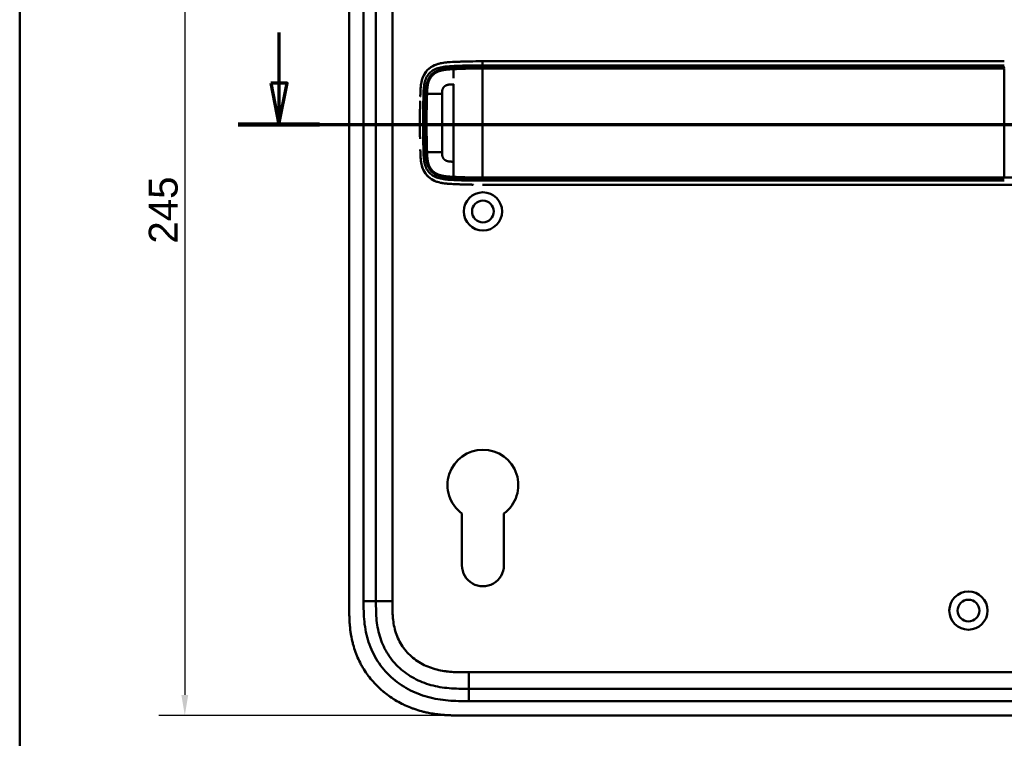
# Model space of a CAD drawing. Header units: millimetres. Extents: x 20 to 833, y 20 to 574.
# Tile 2 of 12: x 20 to 259, y 260 to 435. Entities that reach past the tile are written whole.
import ezdxf

# ---------------------------------------------------------------- set-up
doc = ezdxf.new("R2010")
doc.units = ezdxf.units.MM
doc.header["$LTSCALE"] = 2
for name, color, linetype, lineweight in [('Bemaßungen(DIN)', 7, 'Continuous', 25), ('Schnittansichtslinien(DIN)', 7, 'Continuous', 70), ('Sichtbare Kanten(DIN)', 7, 'Continuous', 50), ('Sichtbare tangentiale Kanten(DIN)', 7, 'Continuous', 50), ('Skizziergeometrie(DIN)', 7, 'Continuous', 50)]:
    doc.layers.add(name, color=color, linetype=linetype, lineweight=lineweight)
doc.styles.add('STANDARD-DIN~0', font='arial.ttf')
doc.dimstyles.new('CAD-LAN', dxfattribs={"dimscale": 2, "dimtxt": 3.5, "dimasz": 2.5, "dimexe": 3.175, "dimexo": 0, "dimgap": 0.8, "dimtad": 1, "dimrnd": 1e-08, "dimtxsty": 'STANDARD-DIN~0', "dimcen": 0.09, "dimdle": 10, "dimclrd": 250, "dimclre": 250, "dimclrt": 250, "dimadec": 0, "dimazin": 2, "dimtfac": 1, "dimtmove": 0, "dimatfit": 3, "dimfxl": 1, "dimtolj": 1, "dimtzin": 0, "dimlwd": 25, "dimlwe": 25, "dimarcsym": 0})

# ---------------------------------------------------------------- blocks, each defined once
blk = doc.blocks.new('Ränder Standardrahmen')
at = {"layer": 'Skizziergeometrie(DIN)', "flags": 128}
blk.add_lwpolyline([(10, 10), (10, 287), (410, 287), (410, 10), (10, 10)], dxfattribs=at)
blk = doc.blocks.new('2DTransSchnitt0')
at = {"layer": 'Schnittansichtslinien(DIN)', "linetype": 'Continuous'}
for p, q in [((41.5, 215.8), (41.5, 209.65)), ((40.5, 209.65), (41.5, 204.65)), ((42.5, 209.65), (40.5, 209.65)), ((41.5, 209.65), (41.5, 204.65)), ((41.5, 204.65), (42.5, 209.65)), ((36.56, 204.65), (170.21, 204.65))]:
    blk.add_line(p, q, dxfattribs=at)
at = {"layer": 'Schnittansichtslinien(DIN)', "linetype": 'Continuous', "lineweight": 140}
blk.add_line((36.56, 204.65), (46.43, 204.65), dxfattribs=at)
at = {"layer": 'Schnittansichtslinien(DIN)', "linetype": 'Continuous', "flags": 128}
blk.add_lwpolyline([(40.5, 209.65), (41.5, 204.65), (42.5, 209.65), (40.5, 209.65)], dxfattribs=at)
at = {"layer": 'Schnittansichtslinien(DIN)'}
blk.add_solid([(40.5, 209.65), (41.5, 204.65), (42.5, 209.65), (40.5, 209.65)], dxfattribs=at)
blk = doc.blocks.new('*D12')
at = {"layer": 'Bemaßungen(DIN)', "color": 250, "linetype": 'Continuous', "lineweight": 25, "true_color": 0x3f3f3f, "transparency": 16777216}
for p, q in [((128.13, 510.64), (53.78, 510.64)), ((60.13, 505.64), (60.13, 270.64)), ((128.13, 265.64), (53.78, 265.64))]:
    blk.add_line(p, q, dxfattribs=at)
at = {"layer": 'Bemaßungen(DIN)', "color": 250, "linetype": 'Continuous', "true_color": 0x3f3f3f, "transparency": 16777216}
for points in [[(59.3, 505.64), (60.96, 505.64), (60.13, 510.64)], [(59.3, 270.64), (60.96, 270.64), (60.13, 265.64)]]:
    blk.add_solid(points, dxfattribs=at)
at = {"layer": 'Defpoints', "color": 0, "linetype": 'Continuous', "transparency": 16777216}
for p in [(128.13, 510.64), (60.13, 265.64), (128.13, 265.64)]:
    blk.add_point(p, dxfattribs=at)
at = {"layer": 'Bemaßungen(DIN)', "color": 250, "linetype": 'Continuous', "lineweight": 25, "true_color": 0x3f3f3f, "transparency": 16777216, "insert": (51.38, 380.32), "char_height": 7, "attachment_point": 1, "rotation": 90, "style": 'STANDARD-DIN~0'}
blk.add_mtext('\\A1;245', dxfattribs=at)

msp = doc.modelspace()

# ---------------------------------------------------------------- linework, layer by layer
at = {"layer": 'Sichtbare Kanten(DIN)'}
for p, q in [((100.09, 483.857), (100.09, 292.425)), ((106.59, 482.857), (106.59, 293.425)), ((259.304, 424.638), (132.453, 424.638)), ((118.616, 412.641), (118.616, 412.641)), ((122.666, 412.641), (122.667, 412.641)), ((118.616, 406.641), (118.616, 406.641)), ((122.667, 406.641), (122.666, 406.641)), ((132.453, 394.638), (259.304, 394.638)), ((127.49, 302.141), (127.49, 314.717)), ((137.689, 314.716), (137.69, 302.141)), ((129.128, 272.141), (274.052, 272.141)), ((128.129, 265.641), (287.051, 265.641))]:
    msp.add_line(p, q, dxfattribs=at)
for centre, radius in [((132.59, 388.141), 4.65), ((132.59, 388.141), 2.65), ((250.59, 291.141), 4.65), ((250.59, 291.141), 2.65)]:
    msp.add_circle(centre, radius, dxfattribs=at)
for centre, radius, start, end in [((132.59, 409.641), 13.8, 106.81616, 106.8165), ((132.59, 409.641), 13.8, 79.06815, 79.07275), ((132.59, 409.641), 14, 75.42748, 75.43284), ((132.59, 409.641), 11.7, 148.01351, 148.01403), ((132.59, 409.641), 11.6, 148.81305, 148.81381), ((132.59, 409.641), 11.5, 149.64582, 149.64689), ((132.59, 409.641), 11.5, 210.35256, 210.35418), ((132.59, 409.641), 11.6, 211.18578, 211.18695), ((132.59, 409.641), 11.7, 211.98569, 211.98649), ((132.59, 409.64), 13.799, 253.28693, 253.28729), ((132.59, 409.641), 13.8, 280.78374, 280.78832), ((132.59, 409.641), 14, 284.46083, 284.46616), ((132.59, 321.641), 8.6, 306.36728, 233.62816), ((132.59, 302.141), 5.1, 180, 0.00251)]:
    msp.add_arc(centre, radius, start, end, dxfattribs=at)
for points, degree, knots in [([(124.507, 424.428), (123.425, 424.36), (122.337, 424.237), (120.662, 423.646), (120.053, 423.322), (118.999, 422.446), (118.583, 421.929), (117.894, 420.633), (117.695, 419.897), (117.491, 418.668), (117.446, 418.126), (117.418, 417.581)], 3, [-1.1255122, -1.1255122, -1.1255122, -1.1255122, -0.8348812, -0.8348812, -0.6468758, -0.6468758, -0.4644401, -0.4644401, -0.2506566, -0.2506566, -0.0864851, -0.0864851, -0.0864851, -0.0864851]), ([(123.665, 424.361), (123.665, 424.361), (123.666, 424.361), (123.667, 424.361), (123.668, 424.361), (123.672, 424.362), (123.674, 424.362), (123.69, 424.364), (123.704, 424.365), (124.008, 424.395), (124.302, 424.416), (126.162, 424.527), (127.736, 424.58), (130.357, 424.634), (131.405, 424.638), (132.453, 424.638)], 3, [0, 0, 0, 0, 0.00009264, 0.00009264, 0.00046302, 0.00046302, 0.00120364, 0.00120364, 0.00534922, 0.00534922, 0.09385067, 0.09385067, 0.56580638, 0.56580638, 0.8802723, 0.8802723, 0.8802723, 0.8802723]), ([(128.75, 424.6), (128.621, 424.596), (128.314, 424.588), (127.826, 424.574), (127.152, 424.55), (126.452, 424.523), (125.899, 424.498), (125.534, 424.481), (125.343, 424.472), (125.324, 424.471)], 5, [0.37850291, 0.37850291, 0.37850291, 0.37850291, 0.37850291, 0.37850291, 0.44282401, 0.53138881, 0.61995362, 0.70851842, 0.71828181, 0.71828181, 0.71828181, 0.71828181, 0.71828181, 0.71828181]), ([(117.903, 420.497), (117.903, 420.497), (117.903, 420.497), (117.904, 420.497), (117.904, 420.497), (117.904, 420.497), (117.904, 420.498), (117.904, 420.499), (117.904, 420.499), (117.905, 420.502), (117.906, 420.504), (117.909, 420.512), (117.911, 420.518), (117.92, 420.543), (117.926, 420.561), (117.953, 420.634), (117.974, 420.689), (118.017, 420.797), (118.039, 420.85), (118.073, 420.929), (118.084, 420.956), (118.102, 420.995), (118.108, 421.008), (118.117, 421.028), (118.12, 421.035), (118.124, 421.045), (118.126, 421.048), (118.128, 421.053), (118.129, 421.054), (118.13, 421.057), (118.13, 421.058), (118.131, 421.059), (118.131, 421.059), (118.132, 421.06), (118.132, 421.06), (118.132, 421.061), (118.132, 421.061), (118.132, 421.061), (118.132, 421.061), (118.132, 421.061), (118.132, 421.061), (118.132, 421.061)], 3, [0, 0, 0, 0, 0.000029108, 0.000029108, 0.000069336, 0.000069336, 0.000142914, 0.000142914, 0.000363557, 0.000363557, 0.001025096, 0.001025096, 0.003009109, 0.003009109, 0.008960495, 0.008960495, 0.026815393, 0.026815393, 0.044302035, 0.044302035, 0.053052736, 0.053052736, 0.057429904, 0.057429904, 0.059619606, 0.059619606, 0.060715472, 0.060715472, 0.061264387, 0.061264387, 0.061539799, 0.061539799, 0.061678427, 0.061678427, 0.061748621, 0.061748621, 0.061784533, 0.061784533, 0.061803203, 0.061803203, 0.061823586, 0.061823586, 0.061823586, 0.061823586]), ([(117.363, 416.051), (117.363, 416.051), (117.363, 416.051), (117.363, 416.051), (117.363, 416.051), (117.363, 416.052), (117.363, 416.052), (117.364, 416.069), (117.364, 416.086), (117.365, 416.126), (117.366, 416.149), (117.37, 416.293), (117.374, 416.415), (117.381, 416.618), (117.383, 416.699), (117.387, 416.807), (117.388, 416.834), (117.389, 416.87), (117.389, 416.879), (117.39, 416.892), (117.39, 416.895), (117.39, 416.899), (117.39, 416.9), (117.39, 416.901), (117.39, 416.901), (117.39, 416.902), (117.39, 416.902), (117.39, 416.902)], 3, [0, 0, 0, 0, 0.000012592, 0.000012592, 0.000034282, 0.000034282, 0.000102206, 0.000102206, 0.005244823, 0.005244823, 0.012100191, 0.012100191, 0.048663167, 0.048663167, 0.073039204, 0.073039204, 0.081164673, 0.081164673, 0.083873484, 0.083873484, 0.084776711, 0.084776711, 0.085077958, 0.085077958, 0.085178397, 0.085178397, 0.085279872, 0.085279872, 0.085279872, 0.085279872]), ([(117.301, 413.464), (117.301, 413.464), (117.301, 413.465), (117.301, 413.465), (117.301, 413.465), (117.301, 413.465), (117.301, 413.466), (117.301, 413.467), (117.301, 413.469), (117.301, 413.473), (117.301, 413.477), (117.301, 413.491), (117.301, 413.502), (117.302, 413.545), (117.303, 413.578), (117.305, 413.707), (117.307, 413.804), (117.315, 414.193), (117.321, 414.484), (117.329, 414.798), (117.329, 414.82), (117.33, 414.846), (117.33, 414.851), (117.33, 414.858), (117.33, 414.861), (117.33, 414.865), (117.33, 414.865), (117.33, 414.866), (117.33, 414.867), (117.33, 414.867), (117.33, 414.867), (117.33, 414.867)], 3, [0, 0, 0, 0, 0.00003042, 0.00003042, 0.00007044, 0.00007044, 0.00019048, 0.00019048, 0.00055053, 0.00055053, 0.00163058, 0.00163058, 0.00487062, 0.00487062, 0.01459066, 0.01459066, 0.0437507, 0.0437507, 0.13123111, 0.13123111, 0.13788283, 0.13788283, 0.13913003, 0.13913003, 0.14006547, 0.14006547, 0.14024087, 0.14024087, 0.14037254, 0.14037254, 0.14038465, 0.14038465, 0.14038465, 0.14038465]), ([(117.268, 410.399), (117.268, 410.399), (117.268, 410.399), (117.268, 410.399), (117.268, 410.399), (117.268, 410.4), (117.268, 410.4), (117.268, 410.402), (117.268, 410.403), (117.268, 410.408), (117.268, 410.412), (117.268, 410.426), (117.268, 410.437), (117.268, 410.48), (117.268, 410.512), (117.269, 410.642), (117.269, 410.739), (117.271, 411.128), (117.274, 411.42), (117.277, 411.766), (117.278, 411.82), (117.278, 411.896), (117.279, 411.916), (117.279, 411.938), (117.279, 411.939), (117.279, 411.94), (117.279, 411.941), (117.279, 411.941), (117.279, 411.941), (117.279, 411.942), (117.279, 411.942), (117.279, 411.942), (117.279, 411.942), (117.279, 411.942), (117.279, 411.942), (117.279, 411.942)], 3, [0, 0, 0, 0, 0.00006794, 0.00006794, 0.00010794, 0.00010794, 0.00022795, 0.00022795, 0.00058796, 0.00058796, 0.00166798, 0.00166798, 0.004908, 0.004908, 0.01462802, 0.01462802, 0.04378804, 0.04378804, 0.13126821, 0.13126821, 0.14767072, 0.14767072, 0.15382171, 0.15382171, 0.15411336, 0.15411336, 0.15425925, 0.15425925, 0.15433228, 0.15433228, 0.15436886, 0.15436886, 0.15438723, 0.15438723, 0.15440595, 0.15440595, 0.15440595, 0.15440595]), ([(117.301, 413.464), (117.299, 413.369), (117.297, 413.274), (117.296, 413.178), (117.289, 412.766), (117.283, 412.354), (117.279, 411.942)], 3, [0.32448872, 0.32448872, 0.32448872, 0.32448872, 0.35285696, 0.35285696, 0.35285696, 0.47549945, 0.47549945, 0.47549945, 0.47549945]), ([(117.268, 410.399), (117.267, 410.145), (117.266, 409.891), (117.266, 409.638), (117.266, 409.383), (117.267, 409.128), (117.268, 408.873)], 3, [0.62936601, 0.62936601, 0.62936601, 0.62936601, 0.70537642, 0.70537642, 0.70537642, 0.78178643, 0.78178643, 0.78178643, 0.78178643]), ([(117.279, 407.332), (117.279, 407.332), (117.279, 407.333), (117.279, 407.333), (117.279, 407.333), (117.279, 407.334), (117.279, 407.334), (117.279, 407.336), (117.279, 407.337), (117.279, 407.342), (117.279, 407.346), (117.279, 407.36), (117.278, 407.371), (117.278, 407.414), (117.278, 407.446), (117.276, 407.576), (117.275, 407.673), (117.272, 408.062), (117.27, 408.353), (117.269, 408.683), (117.268, 408.721), (117.268, 408.778), (117.268, 408.797), (117.268, 408.825), (117.268, 408.835), (117.268, 408.849), (117.268, 408.854), (117.268, 408.861), (117.268, 408.863), (117.268, 408.867), (117.268, 408.868), (117.268, 408.87), (117.268, 408.871), (117.268, 408.871), (117.268, 408.872), (117.268, 408.872), (117.268, 408.872), (117.268, 408.873), (117.268, 408.873), (117.268, 408.873), (117.268, 408.873), (117.268, 408.873), (117.268, 408.873), (117.268, 408.873)], 3, [0, 0, 0, 0, 0.00007709, 0.00007709, 0.00011709, 0.00011709, 0.0002371, 0.0002371, 0.00059712, 0.00059712, 0.00167714, 0.00167714, 0.00491717, 0.00491717, 0.0146372, 0.0146372, 0.04379722, 0.04379722, 0.13127739, 0.13127739, 0.14267197, 0.14267197, 0.1483693, 0.1483693, 0.15121801, 0.15121801, 0.15264242, 0.15264242, 0.15335469, 0.15335469, 0.15371088, 0.15371088, 0.15388903, 0.15388903, 0.15397816, 0.15397816, 0.15402279, 0.15402279, 0.15404516, 0.15404516, 0.15405641, 0.15405641, 0.15406792, 0.15406792, 0.15406792, 0.15406792]), ([(117.279, 407.332), (117.283, 406.921), (117.289, 406.51), (117.296, 406.097), (117.297, 406.002), (117.299, 405.906), (117.301, 405.81)], 3, [0.93532745, 0.93532745, 0.93532745, 0.93532745, 1.05789587, 1.05789587, 1.05789587, 1.08637381, 1.08637381, 1.08637381, 1.08637381]), ([(117.39, 402.375), (117.39, 402.375), (117.39, 402.375), (117.39, 402.376), (117.39, 402.376), (117.39, 402.376), (117.39, 402.377), (117.39, 402.378), (117.39, 402.38), (117.39, 402.384), (117.39, 402.388), (117.389, 402.402), (117.389, 402.413), (117.387, 402.456), (117.386, 402.489), (117.382, 402.618), (117.379, 402.715), (117.373, 402.885), (117.371, 402.958), (117.367, 403.085), (117.366, 403.14), (117.364, 403.199), (117.364, 403.205), (117.363, 403.214), (117.363, 403.217), (117.363, 403.222), (117.363, 403.223), (117.363, 403.224), (117.363, 403.224), (117.363, 403.225), (117.363, 403.225), (117.363, 403.225), (117.363, 403.225), (117.363, 403.225)], 3, [0, 0, 0, 0, 0.0000685, 0.0000685, 0.000108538, 0.000108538, 0.000228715, 0.000228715, 0.000589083, 0.000589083, 0.00166957, 0.00166957, 0.004910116, 0.004910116, 0.014630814, 0.014630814, 0.043792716, 0.043792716, 0.065662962, 0.065662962, 0.08206584, 0.08206584, 0.083603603, 0.083603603, 0.084757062, 0.084757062, 0.084973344, 0.084973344, 0.085135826, 0.085135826, 0.085162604, 0.085162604, 0.085174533, 0.085174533, 0.085174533, 0.085174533]), ([(124.495, 394.848), (123.299, 394.924), (122.089, 395.069), (120.351, 395.788), (119.777, 396.141), (118.795, 397.065), (118.415, 397.603), (117.836, 398.847), (117.662, 399.522), (117.533, 400.376), (117.513, 400.534), (117.495, 400.692)], 3, [0.0824985, 0.0824985, 0.0824985, 0.0824985, 0.4375462, 0.4375462, 0.6395491, 0.6395491, 0.838061, 0.838061, 1.045951, 1.045951, 1.0928074, 1.0928074, 1.0928074, 1.0928074]), ([(118.129, 398.222), (118.129, 398.222), (118.128, 398.222), (118.128, 398.222), (118.128, 398.223), (118.128, 398.223), (118.128, 398.223), (118.127, 398.225), (118.127, 398.226), (118.125, 398.23), (118.123, 398.234), (118.117, 398.247), (118.113, 398.256), (118.095, 398.295), (118.082, 398.324), (118.031, 398.442), (117.995, 398.531), (117.948, 398.654), (117.936, 398.688), (117.919, 398.734), (117.915, 398.747), (117.909, 398.764), (117.907, 398.769), (117.904, 398.776), (117.903, 398.779), (117.902, 398.783), (117.902, 398.784), (117.901, 398.786), (117.901, 398.786), (117.901, 398.787), (117.9, 398.787), (117.9, 398.788), (117.9, 398.788), (117.9, 398.788), (117.9, 398.788), (117.9, 398.788), (117.9, 398.789), (117.9, 398.789), (117.9, 398.789), (117.9, 398.789)], 3, [0, 0, 0, 0, 0.000053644, 0.000053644, 0.000093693, 0.000093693, 0.000213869, 0.000213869, 0.000574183, 0.000574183, 0.001654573, 0.001654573, 0.00489501, 0.00489501, 0.014615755, 0.014615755, 0.043784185, 0.043784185, 0.054719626, 0.054719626, 0.058820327, 0.058820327, 0.060417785, 0.060417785, 0.061217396, 0.061217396, 0.06161808, 0.06161808, 0.061819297, 0.061819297, 0.061920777, 0.061920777, 0.06197238, 0.06197238, 0.061999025, 0.061999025, 0.062013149, 0.062013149, 0.062029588, 0.062029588, 0.062029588, 0.062029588]), ([(123.624, 394.919), (123.68, 394.913), (123.737, 394.907), (123.794, 394.902), (124.073, 394.876), (124.35, 394.856), (124.63, 394.84)], 3, [1.11173243, 1.11173243, 1.11173243, 1.11173243, 1.12964673, 1.12964673, 1.12964673, 1.21762011, 1.21762011, 1.21762011, 1.21762011]), ([(124.63, 394.84), (124.63, 394.84), (124.63, 394.84), (124.629, 394.84), (124.629, 394.84), (124.629, 394.84), (124.628, 394.84), (124.627, 394.84), (124.626, 394.84), (124.621, 394.841), (124.618, 394.841), (124.604, 394.842), (124.594, 394.842), (124.553, 394.845), (124.522, 394.847), (124.4, 394.854), (124.308, 394.86), (124.079, 394.877), (123.941, 394.888), (123.753, 394.906), (123.702, 394.911), (123.646, 394.916), (123.641, 394.917), (123.633, 394.918), (123.629, 394.918), (123.625, 394.919), (123.625, 394.919), (123.624, 394.919), (123.624, 394.919), (123.624, 394.919), (123.624, 394.919), (123.624, 394.919), (123.624, 394.919), (123.624, 394.919), (123.624, 394.919), (123.624, 394.919)], 3, [0, 0, 0, 0, 0.00003166, 0.00003166, 0.00007175, 0.00007175, 0.00018596, 0.00018596, 0.00052834, 0.00052834, 0.00155512, 0.00155512, 0.00463506, 0.00463506, 0.01387454, 0.01387454, 0.04159373, 0.04159373, 0.08317482, 0.08317482, 0.09876655, 0.09876655, 0.10022823, 0.10022823, 0.10132469, 0.10132469, 0.10142448, 0.10142448, 0.10147482, 0.10147482, 0.10150042, 0.10150042, 0.10151366, 0.10151366, 0.10152856, 0.10152856, 0.10152856, 0.10152856]), ([(125.324, 394.804), (125.324, 394.804), (125.343, 394.803), (125.533, 394.794), (125.899, 394.778), (126.454, 394.753), (127.209, 394.724), (128.015, 394.695), (128.689, 394.677), (129.18, 394.665), (129.496, 394.659), (129.637, 394.657), (129.692, 394.656)], 5, [0, 0, 0, 0, 0, 0, 0.00002286, 0.00969157, 0.09825636, 0.18682115, 0.27538594, 0.36395073, 0.40823312, 0.43566831, 0.43566831, 0.43566831, 0.43566831, 0.43566831, 0.43566831]), ([(130.222, 394.648), (130.222, 394.648), (130.222, 394.648), (130.222, 394.648), (130.222, 394.648), (130.221, 394.648), (130.221, 394.648), (130.221, 394.648), (130.22, 394.648), (130.214, 394.648), (130.209, 394.648), (130.197, 394.648), (130.191, 394.648), (130.165, 394.649), (130.147, 394.649), (130.032, 394.65), (129.935, 394.652), (129.805, 394.654), (129.773, 394.654), (129.729, 394.655), (129.719, 394.655), (129.704, 394.656), (129.701, 394.656), (129.696, 394.656), (129.695, 394.656), (129.693, 394.656), (129.693, 394.656), (129.692, 394.656), (129.692, 394.656), (129.692, 394.656), (129.692, 394.656), (129.692, 394.656)], 3, [0, 0, 0, 0, 0.000010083, 0.000010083, 0.000030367, 0.000030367, 0.000084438, 0.000084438, 0.00022861, 0.00022861, 0.001766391, 0.001766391, 0.003816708, 0.003816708, 0.009284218, 0.009284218, 0.038444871, 0.038444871, 0.048164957, 0.048164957, 0.051405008, 0.051405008, 0.052485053, 0.052485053, 0.052845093, 0.052845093, 0.05296512, 0.05296512, 0.053005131, 0.053005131, 0.053043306, 0.053043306, 0.053043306, 0.053043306]), ([(285.932, 394.638), (285.547, 394.638), (285.18, 394.638), (284.375, 394.638), (283.956, 394.638), (282.691, 394.638), (281.802, 394.638), (278.93, 394.638), (276.849, 394.638), (271.702, 394.638), (268.593, 394.638), (263.432, 394.638), (261.368, 394.638), (259.304, 394.638)], 3, [0, 0, 0, 0, 0.1534173, 0.1534173, 0.3047718, 0.3047718, 0.5966116, 0.5966116, 1.2249955, 1.2249955, 2.1545342, 2.1545342, 2.7736042, 2.7736042, 2.7736042, 2.7736042]), ([(100.09, 292.425), (100.09, 292.127), (100.09, 291.528), (100.096, 290.775), (100.108, 290.018), (100.126, 289.41), (100.16, 288.647), (100.198, 288.035), (100.273, 287.116), (100.375, 286.197), (100.586, 284.818), (100.841, 283.602), (101.248, 282.099), (101.648, 280.915), (102.24, 279.471), (102.786, 278.347), (103.556, 276.989), (104.24, 275.943), (105.175, 274.694), (105.983, 273.743), (107.064, 272.619), (107.981, 271.775), (109.189, 270.791), (110.2, 270.063), (111.515, 269.23), (112.604, 268.627), (114.006, 267.954), (115.156, 267.481), (116.623, 266.971), (117.816, 266.631), (119.173, 266.318), (120.084, 266.148), (120.999, 266.007), (121.61, 265.927), (122.373, 265.843), (122.984, 265.789), (123.747, 265.735), (124.356, 265.702), (125.269, 265.667), (126.48, 265.642), (127.531, 265.641), (128.129, 265.641)], 3, [0.00000945, 0.00000945, 0.00000945, 0.00000945, 0.02084254, 0.04167563, 0.05209218, 0.07292527, 0.08334182, 0.10417491, 0.11459146, 0.14584109, 0.16667419, 0.20834037, 0.22917346, 0.27083965, 0.29167274, 0.33333892, 0.35417201, 0.3958382, 0.41667129, 0.45833747, 0.47917057, 0.52083675, 0.54166984, 0.58333603, 0.60416912, 0.6458353, 0.66666839, 0.70833458, 0.72916767, 0.77083385, 0.79166695, 0.82291658, 0.83333313, 0.85416622, 0.86458277, 0.88541586, 0.89583241, 0.9166655, 0.92708204, 0.95833168, 0.99999787, 0.99999787, 0.99999787, 0.99999787]), ([(106.59, 293.425), (106.59, 292.626), (106.591, 291.042), (106.722, 288.736), (107.052, 286.518), (107.799, 283.689), (109.358, 280.411), (112.189, 277.068), (115.773, 274.526), (119.207, 273.163), (122.124, 272.526), (124.39, 272.249), (126.727, 272.142), (128.323, 272.141), (129.128, 272.141)], 3, [41.2275228, 41.2275228, 41.2275228, 41.2275228, 41.4710255, 41.7145268, 41.9580281, 42.2015293, 42.6885319, 43.1755344, 43.662537, 44.1495395, 44.3930408, 44.6365421, 44.8800433, 45.1235454, 45.1235454, 45.1235454, 45.1235454])]:
    msp.add_open_spline(points, degree=degree, knots=knots, dxfattribs=at)
for points in [[(118.132, 421.061), (118.047, 420.877), (117.971, 420.688), (117.904, 420.497)], [(117.385, 416.741), (117.384, 416.733), (117.384, 416.725), (117.384, 416.717)], [(117.385, 402.536), (117.384, 402.543), (117.384, 402.551), (117.384, 402.558)], [(117.9, 398.789), (117.967, 398.596), (118.043, 398.407), (118.129, 398.222)]]:
    msp.add_open_spline(points, degree=3, dxfattribs=at)
at = {"layer": 'Sichtbare tangentiale Kanten(DIN)'}
for p, q in [((103.59, 293.425), (103.59, 482.857)), ((110.59, 482.857), (110.59, 293.425)), ((132.453, 423.648), (132.453, 423.19)), ((125.437, 423.025), (125.401, 423.484)), ((259.304, 422.894), (259.304, 396.382)), ((118.712, 416.717), (118.145, 416.717)), ((118.712, 402.558), (118.145, 402.558)), ((125.437, 396.25), (125.401, 395.791)), ((132.453, 396.085), (132.453, 395.628)), ((106.59, 293.425), (103.59, 293.425)), ((110.59, 293.425), (106.59, 293.425)), ((129.128, 276.141), (274.052, 276.141)), ((129.128, 272.141), (129.128, 276.141)), ((129.128, 272.141), (129.128, 269.141)), ((274.052, 269.141), (129.128, 269.141))]:
    msp.add_line(p, q, dxfattribs=at)
for centre, major_axis, start_param, end_param in [((125.449, 399.214), (0, 24.076), 0.0832448, 0.4855123), ((125.449, 420.006), (0, -24.021), 5.6792512, 6.0669039)]:
    msp.add_ellipse(centre, major_axis=major_axis, ratio=0.00001, start_param=start_param, end_param=end_param, dxfattribs=at)
for points, degree, knots in [([(123.665, 424.361), (123.2, 424.314), (122.734, 424.248), (122.27, 424.146), (121.764, 424.034), (121.26, 423.878), (120.78, 423.66), (120.299, 423.441), (119.842, 423.158), (119.433, 422.803), (119.024, 422.448), (118.667, 422.019), (118.384, 421.541), (118.293, 421.386), (118.209, 421.225), (118.132, 421.061)], 3, [0.89201073, 0.89201073, 0.89201073, 0.89201073, 1.03883948, 1.03883948, 1.03883948, 1.19916586, 1.19916586, 1.19916586, 1.35949224, 1.35949224, 1.35949224, 1.51981862, 1.51981862, 1.51981862, 1.57193431, 1.57193431, 1.57193431, 1.57193431]), ([(125.4, 423.484), (125.4, 423.484), (125.577, 423.493), (125.932, 423.509), (126.476, 423.533), (127.213, 423.562), (128.124, 423.594), (129.012, 423.617), (129.884, 423.635), (130.759, 423.645), (131.447, 423.647), (131.934, 423.648), (132.27, 423.648), (132.453, 423.648)], 5, [0.00008405, 0.00008405, 0.00008405, 0.00008405, 0.00008405, 0.00008405, 0.00030268, 0.08886749, 0.17743229, 0.26599709, 0.35456189, 0.4431267, 0.5316915, 0.6202563, 0.7088211, 0.7088211, 0.7088211, 0.7088211, 0.7088211, 0.7088211]), ([(132.453, 423.648), (137.747, 423.648), (143.023, 423.648), (148.307, 423.648), (167.656, 423.648), (187.004, 423.648), (206.37, 423.648), (219.375, 423.648), (232.34, 423.648), (245.35, 423.648), (249.999, 423.648), (254.66, 423.648), (259.304, 423.648)], 3, [0, 0, 0, 0, 1.5856418, 1.5856418, 1.5856418, 7.3915416, 7.3915416, 7.3915416, 11.2904322, 11.2904322, 11.2904322, 12.683632, 12.683632, 12.683632, 12.683632]), ([(118.145, 416.717), (118.162, 417.237), (118.182, 417.744), (118.228, 418.233), (118.274, 418.724), (118.347, 419.199), (118.466, 419.652), (118.586, 420.106), (118.754, 420.538), (118.981, 420.93), (119.207, 421.322), (119.491, 421.672), (119.826, 421.971), (120.161, 422.269), (120.545, 422.515), (120.965, 422.711), (121.385, 422.906), (121.84, 423.051), (122.312, 423.158), (122.784, 423.264), (123.273, 423.332), (123.771, 423.38), (124.27, 423.427), (124.779, 423.455), (125.307, 423.48), (125.337, 423.481), (125.368, 423.483), (125.399, 423.484)], 3, [0, 0, 0, 0, 0.159971, 0.159971, 0.159971, 0.3202974, 0.3202974, 0.3202974, 0.4806238, 0.4806238, 0.4806238, 0.6409502, 0.6409502, 0.6409502, 0.8012765, 0.8012765, 0.8012765, 0.9616029, 0.9616029, 0.9616029, 1.1219293, 1.1219293, 1.1219293, 1.2822557, 1.2822557, 1.2822557, 1.2916213, 1.2916213, 1.2916213, 1.2916213]), ([(125.437, 423.025), (125.436, 423.025), (125.165, 423.012), (124.628, 422.984), (123.831, 422.933), (122.776, 422.81), (121.459, 422.448), (120.286, 421.755), (119.41, 420.692), (118.931, 419.391), (118.782, 418.324), (118.741, 417.518), (118.721, 416.985), (118.712, 416.717)], 5, [0, 0, 0, 0, 0, 0, 0.0004489, 0.1333037, 0.2661584, 0.3990131, 0.5318678, 0.6647225, 0.7975772, 0.9304319, 1.0644705, 1.0644705, 1.0644705, 1.0644705, 1.0644705, 1.0644705]), ([(119.007, 416.717), (119.015, 416.981), (119.035, 417.508), (119.077, 418.296), (119.222, 419.32), (119.675, 420.537), (120.485, 421.518), (121.577, 422.168), (122.835, 422.517), (123.862, 422.638), (124.647, 422.688), (125.18, 422.716), (125.449, 422.729)], 5, [18.8826218, 18.8826218, 18.8826218, 18.8826218, 18.8826218, 18.8826218, 19.0154411, 19.1482958, 19.2811505, 19.4140052, 19.5468599, 19.6797147, 19.8125694, 19.9453572, 19.9453572, 19.9453572, 19.9453572, 19.9453572, 19.9453572]), ([(132.453, 423.19), (132.285, 423.19), (131.944, 423.19), (131.429, 423.19), (130.742, 423.189), (129.881, 423.175), (129.01, 423.162), (128.127, 423.134), (127.233, 423.105), (126.509, 423.074), (125.97, 423.05), (125.614, 423.034), (125.437, 423.025)], 5, [0, 0, 0, 0, 0, 0, 0.08482586, 0.17256087, 0.26029588, 0.3480309, 0.43576591, 0.52350093, 0.61123594, 0.69852104, 0.69852104, 0.69852104, 0.69852104, 0.69852104, 0.69852104]), ([(125.449, 422.729), (125.449, 422.729), (125.626, 422.737), (125.983, 422.754), (126.522, 422.778), (127.243, 422.809), (128.138, 422.838), (129.016, 422.865), (129.887, 422.878), (130.74, 422.893), (131.423, 422.893), (131.934, 422.893), (132.272, 422.893), (132.436, 422.893)], 5, [19.94535764, 19.94535764, 19.94535764, 19.94535764, 19.94535764, 19.94535764, 19.94542406, 20.03315907, 20.12089408, 20.2086291, 20.29636411, 20.38409913, 20.47183414, 20.55956915, 20.64266413, 20.64266413, 20.64266413, 20.64266413, 20.64266413, 20.64266413]), ([(132.445, 422.893), (132.452, 422.893), (135.597, 422.894), (141.933, 422.893), (151.488, 422.894), (164.166, 422.894), (180.016, 422.894), (195.883, 422.894), (211.736, 422.894), (226.003, 422.894), (238.693, 422.894), (248.206, 422.894), (254.547, 422.894), (257.718, 422.894), (259.304, 422.894)], 5, [20.6435054, 20.6435054, 20.6435054, 20.6435054, 20.6435054, 20.6435054, 20.6473042, 22.2329473, 23.8185904, 25.4042335, 26.9898766, 28.5755197, 30.1611628, 31.7468058, 32.5396274, 33.3326459, 33.3326459, 33.3326459, 33.3326459, 33.3326459, 33.3326459]), ([(259.304, 423.191), (259.303, 423.191), (257.718, 423.191), (254.547, 423.191), (248.206, 423.19), (238.692, 423.191), (226.003, 423.19), (211.736, 423.191), (195.883, 423.19), (180.016, 423.191), (164.16, 423.19), (151.484, 423.191), (141.931, 423.19), (135.597, 423.191), (132.453, 423.19)], 5, [0, 0, 0, 0, 0, 0, 0.0001149, 0.7929364, 1.585758, 3.1714011, 4.7570442, 6.3426873, 7.9283304, 9.5139735, 11.0996166, 12.6881676, 12.6881676, 12.6881676, 12.6881676, 12.6881676, 12.6881676]), ([(117.904, 420.497), (117.847, 420.334), (117.796, 420.169), (117.752, 420.004), (117.609, 419.47), (117.527, 418.929), (117.476, 418.391), (117.428, 417.891), (117.407, 417.395), (117.39, 416.902)], 3, [1.63041697, 1.63041697, 1.63041697, 1.63041697, 1.680145, 1.680145, 1.680145, 1.84047137, 1.84047137, 1.84047137, 1.98948416, 1.98948416, 1.98948416, 1.98948416]), ([(118.145, 402.558), (118.144, 402.583), (118.143, 402.61), (118.142, 402.636), (118.133, 402.923), (118.124, 403.212), (118.115, 403.502), (118.107, 403.793), (118.099, 404.084), (118.092, 404.376), (118.077, 404.961), (118.065, 405.549), (118.055, 406.135), (118.009, 408.896), (118.018, 411.626), (118.079, 414.384), (118.083, 414.556), (118.087, 414.727), (118.092, 414.899), (118.099, 415.191), (118.107, 415.483), (118.115, 415.773), (118.124, 416.063), (118.133, 416.353), (118.142, 416.639), (118.143, 416.665), (118.144, 416.691), (118.145, 416.717)], 3, [0, 0, 0, 0, 0.0080362, 0.0080362, 0.0080362, 0.096166, 0.096166, 0.096166, 0.1842959, 0.1842959, 0.1842959, 0.3605556, 0.3605556, 0.3605556, 1.1901476, 1.1901476, 1.1901476, 1.2418542, 1.2418542, 1.2418542, 1.3299841, 1.3299841, 1.3299841, 1.418114, 1.418114, 1.418114, 1.4261482, 1.4261482, 1.4261482, 1.4261482]), ([(118.712, 416.717), (118.712, 416.717), (118.7, 416.365), (118.68, 415.66), (118.647, 414.592), (118.623, 413.181), (118.597, 411.407), (118.592, 409.638), (118.597, 407.868), (118.623, 406.095), (118.647, 404.684), (118.68, 403.615), (118.7, 402.911), (118.712, 402.558)], 5, [0.0000012, 0.0000012, 0.0000012, 0.0000012, 0.0000012, 0.0000012, 0.0000376, 0.1769417, 0.3538457, 0.5307497, 0.7076537, 0.8845577, 1.0614618, 1.2383658, 1.415305, 1.415305, 1.415305, 1.415305, 1.415305, 1.415305]), ([(119.007, 402.558), (119.007, 402.558), (119.007, 402.561), (118.995, 402.915), (118.975, 403.622), (118.942, 404.689), (118.917, 406.102), (118.891, 407.871), (118.887, 409.638), (118.891, 411.404), (118.917, 413.176), (118.942, 414.589), (118.975, 415.656), (118.995, 416.363), (119.007, 416.717)], 5, [17.4648757, 17.4648757, 17.4648757, 17.4648757, 17.4648757, 17.4648757, 17.4649058, 17.4661327, 17.6430367, 17.8199407, 17.9968447, 18.1737487, 18.3506528, 18.5275568, 18.7044608, 18.8826218, 18.8826218, 18.8826218, 18.8826218, 18.8826218, 18.8826218]), ([(117.39, 402.375), (117.407, 401.882), (117.428, 401.386), (117.476, 400.885), (117.527, 400.347), (117.609, 399.806), (117.752, 399.272), (117.795, 399.11), (117.845, 398.948), (117.9, 398.789)], 3, [0.01848073, 0.01848073, 0.01848073, 0.01848073, 0.1676881, 0.1676881, 0.1676881, 0.32801454, 0.32801454, 0.32801454, 0.37673844, 0.37673844, 0.37673844, 0.37673844]), ([(125.401, 395.791), (125.369, 395.793), (125.337, 395.794), (125.306, 395.796), (124.778, 395.821), (124.27, 395.848), (123.772, 395.896), (123.273, 395.943), (122.785, 396.011), (122.312, 396.118), (121.84, 396.224), (121.385, 396.37), (120.965, 396.565), (120.545, 396.761), (120.161, 397.006), (119.826, 397.305), (119.491, 397.603), (119.207, 397.954), (118.981, 398.346), (118.754, 398.738), (118.586, 399.17), (118.466, 399.623), (118.347, 400.077), (118.274, 400.551), (118.228, 401.042), (118.182, 401.532), (118.162, 402.039), (118.145, 402.558)], 3, [36.6222122, 36.6222122, 36.6222122, 36.6222122, 36.6318135, 36.6318135, 36.6318135, 36.79214, 36.79214, 36.79214, 36.9524664, 36.9524664, 36.9524664, 37.1127929, 37.1127929, 37.1127929, 37.2731193, 37.2731193, 37.2731193, 37.4334457, 37.4334457, 37.4334457, 37.5937722, 37.5937722, 37.5937722, 37.7540986, 37.7540986, 37.7540986, 37.9140671, 37.9140671, 37.9140671, 37.9140671]), ([(118.712, 402.558), (118.712, 402.556), (118.721, 402.288), (118.741, 401.755), (118.783, 400.948), (118.932, 399.88), (119.411, 398.582), (120.288, 397.518), (121.462, 396.826), (122.78, 396.465), (123.834, 396.342), (124.63, 396.291), (125.167, 396.263), (125.437, 396.25)], 5, [18.8815067, 18.8815067, 18.8815067, 18.8815067, 18.8815067, 18.8815067, 18.8826968, 19.0156183, 19.1485397, 19.2814612, 19.4143827, 19.5473042, 19.6802257, 19.8131472, 19.9459825, 19.9459825, 19.9459825, 19.9459825, 19.9459825, 19.9459825]), ([(125.449, 396.547), (125.181, 396.56), (124.649, 396.587), (123.864, 396.638), (122.838, 396.758), (121.58, 397.106), (120.487, 397.756), (119.676, 398.736), (119.222, 399.954), (119.077, 400.979), (119.035, 401.767), (119.016, 402.294), (119.007, 402.558)], 5, [0, 0, 0, 0, 0, 0, 0.1323154, 0.2652369, 0.3981584, 0.5310799, 0.6640014, 0.7969228, 0.9298443, 1.0627357, 1.0627357, 1.0627357, 1.0627357, 1.0627357, 1.0627357]), ([(118.129, 398.222), (118.206, 398.055), (118.291, 397.892), (118.384, 397.734), (118.667, 397.256), (119.024, 396.827), (119.433, 396.472), (119.842, 396.117), (120.299, 395.835), (120.779, 395.616), (121.26, 395.397), (121.763, 395.241), (122.27, 395.13), (122.72, 395.03), (123.172, 394.965), (123.624, 394.919)], 3, [0.43542627, 0.43542627, 0.43542627, 0.43542627, 0.48834098, 0.48834098, 0.48834098, 0.64866741, 0.64866741, 0.64866741, 0.80899385, 0.80899385, 0.80899385, 0.96932029, 0.96932029, 0.96932029, 1.11173243, 1.11173243, 1.11173243, 1.11173243]), ([(132.445, 395.628), (132.165, 395.628), (131.886, 395.628), (131.607, 395.628), (131.462, 395.628), (131.317, 395.629), (131.172, 395.63), (131.028, 395.63), (130.884, 395.632), (130.739, 395.633), (130.594, 395.634), (130.449, 395.635), (130.304, 395.637), (130.159, 395.639), (130.015, 395.641), (129.87, 395.643), (129.726, 395.645), (129.581, 395.648), (129.436, 395.651), (129.291, 395.653), (129.146, 395.656), (129, 395.66), (128.708, 395.667), (128.414, 395.675), (128.117, 395.684), (127.82, 395.693), (127.518, 395.703), (127.214, 395.715), (126.91, 395.726), (126.603, 395.738), (126.299, 395.751), (125.994, 395.764), (125.694, 395.778), (125.401, 395.791)], 3, [35.91738638, 35.91738638, 35.91738638, 35.91738638, 36.00219131, 36.00219131, 36.00219131, 36.0464737, 36.0464737, 36.0464737, 36.0907561, 36.0907561, 36.0907561, 36.13503849, 36.13503849, 36.13503849, 36.17932089, 36.17932089, 36.17932089, 36.22360328, 36.22360328, 36.22360328, 36.26788568, 36.26788568, 36.26788568, 36.35645047, 36.35645047, 36.35645047, 36.44501526, 36.44501526, 36.44501526, 36.53358005, 36.53358005, 36.53358005, 36.62221221, 36.62221221, 36.62221221, 36.62221221]), ([(125.437, 396.25), (125.437, 396.25), (125.615, 396.242), (125.972, 396.225), (126.512, 396.201), (127.236, 396.17), (128.13, 396.141), (129.013, 396.114), (129.883, 396.101), (130.741, 396.086), (131.424, 396.086), (131.935, 396.086), (132.273, 396.085), (132.438, 396.085)], 5, [19.94598273, 19.94598273, 19.94598273, 19.94598273, 19.94598273, 19.94598273, 19.94606864, 20.03373866, 20.12140868, 20.2090787, 20.29674872, 20.38441874, 20.47208877, 20.55975879, 20.64297049, 20.64297049, 20.64297049, 20.64297049, 20.64297049, 20.64297049]), ([(132.453, 396.382), (132.285, 396.382), (131.944, 396.382), (131.431, 396.382), (130.745, 396.383), (129.889, 396.397), (129.019, 396.411), (128.141, 396.438), (127.246, 396.467), (126.524, 396.498), (125.984, 396.522), (125.627, 396.538), (125.449, 396.547)], 5, [15.70314896, 15.70314896, 15.70314896, 15.70314896, 15.70314896, 15.70314896, 15.78784381, 15.87551383, 15.96318385, 16.05085387, 16.13852389, 16.22619391, 16.31386394, 16.40213792, 16.40213792, 16.40213792, 16.40213792, 16.40213792, 16.40213792]), ([(132.445, 396.085), (132.453, 396.085), (135.598, 396.084), (141.934, 396.086), (151.488, 396.085), (164.166, 396.085), (180.016, 396.085), (195.883, 396.085), (211.736, 396.085), (226.003, 396.085), (238.694, 396.085), (248.207, 396.085), (254.548, 396.085), (257.719, 396.085), (259.304, 396.085)], 5, [20.6437384, 20.6437384, 20.6437384, 20.6437384, 20.6437384, 20.6437384, 20.6474288, 22.2330696, 23.8187104, 25.4043512, 26.989992, 28.5756328, 30.1612736, 31.7469144, 32.5397348, 33.3329244, 33.3329244, 33.3329244, 33.3329244, 33.3329244, 33.3329244]), ([(259.304, 396.382), (256.661, 396.381), (254.018, 396.382), (248.734, 396.382), (246.091, 396.382), (238.163, 396.382), (232.876, 396.382), (222.305, 396.382), (217.02, 396.382), (206.451, 396.382), (201.166, 396.382), (190.594, 396.382), (185.306, 396.382), (174.734, 396.382), (169.451, 396.382), (158.885, 396.382), (153.599, 396.382), (143.007, 396.382), (137.692, 396.381), (132.453, 396.382)], 3, [3.0147053, 3.0147053, 3.0147053, 3.0147053, 3.8078678, 3.8078678, 4.6006882, 4.6006882, 6.186329, 6.186329, 7.7719698, 7.7719698, 9.3576106, 9.3576106, 10.9432514, 10.9432514, 12.5288922, 12.5288922, 14.114533, 14.114533, 15.703149, 15.703149, 15.703149, 15.703149]), ([(259.304, 395.628), (249.349, 395.628), (239.364, 395.628), (229.418, 395.628), (208.989, 395.628), (188.515, 395.628), (168.077, 395.628), (161.492, 395.628), (154.902, 395.628), (148.305, 395.628), (143, 395.628), (137.685, 395.627), (132.453, 395.628)], 3, [23.2299829, 23.2299829, 23.2299829, 23.2299829, 26.2168354, 26.2168354, 26.2168354, 32.3515912, 32.3515912, 32.3515912, 34.3279835, 34.3279835, 34.3279835, 35.9173864, 35.9173864, 35.9173864, 35.9173864]), ([(287.817, 396.388), (286.988, 396.388), (286.06, 396.388), (285.033, 396.388), (284.519, 396.388), (283.983, 396.387), (283.43, 396.387), (282.876, 396.387), (282.306, 396.387), (281.723, 396.387), (281.141, 396.387), (280.546, 396.387), (279.944, 396.386), (279.342, 396.386), (278.733, 396.386), (278.119, 396.386), (277.506, 396.385), (276.887, 396.385), (276.267, 396.385), (275.646, 396.385), (275.023, 396.384), (274.399, 396.384), (273.774, 396.384), (273.148, 396.384), (272.521, 396.383), (271.893, 396.383), (271.265, 396.383), (270.636, 396.383), (270.008, 396.383), (269.379, 396.382), (268.749, 396.382), (268.119, 396.382), (267.49, 396.382), (266.86, 396.382), (266.23, 396.382), (265.6, 396.382), (264.97, 396.382), (264.34, 396.382), (263.71, 396.382), (263.08, 396.382), (262.45, 396.382), (261.82, 396.382), (261.19, 396.382), (260.562, 396.382), (259.933, 396.382), (259.304, 396.382)], 3, [-0.0090822, -0.0090822, -0.0090822, -0.0090822, 0.368934, 0.368934, 0.368934, 0.5579421, 0.5579421, 0.5579421, 0.7469502, 0.7469502, 0.7469502, 0.9359583, 0.9359583, 0.9359583, 1.1249664, 1.1249664, 1.1249664, 1.3139745, 1.3139745, 1.3139745, 1.5029826, 1.5029826, 1.5029826, 1.6919907, 1.6919907, 1.6919907, 1.8809988, 1.8809988, 1.8809988, 2.0700069, 2.0700069, 2.0700069, 2.259015, 2.259015, 2.259015, 2.4480231, 2.4480231, 2.4480231, 2.6370312, 2.6370312, 2.6370312, 2.8260393, 2.8260393, 2.8260393, 3.0147053, 3.0147053, 3.0147053, 3.0147053]), ([(129.128, 269.141), (128.323, 269.141), (126.676, 269.142), (124.152, 269.256), (121.63, 269.563), (118.313, 270.285), (114.335, 271.859), (110.143, 274.831), (106.81, 278.763), (104.972, 282.632), (104.105, 285.922), (103.732, 288.445), (103.591, 290.979), (103.59, 292.625), (103.59, 293.425)], 3, [41.2275225, 41.2275225, 41.2275225, 41.2275225, 41.4710252, 41.7145264, 41.9580277, 42.201529, 42.6885315, 43.1755341, 43.6625366, 44.1495392, 44.3930404, 44.6365417, 44.880043, 45.123546, 45.123546, 45.123546, 45.123546]), ([(110.59, 293.425), (110.59, 293.19), (110.59, 292.955), (110.59, 292.719), (110.591, 292.576), (110.592, 292.432), (110.593, 292.288), (110.593, 292.216), (110.594, 292.144), (110.594, 292.073), (110.596, 291.929), (110.598, 291.785), (110.6, 291.641), (110.602, 291.565), (110.603, 291.489), (110.605, 291.413), (110.607, 291.337), (110.609, 291.261), (110.611, 291.184), (110.615, 291.032), (110.62, 290.88), (110.627, 290.722), (110.639, 290.414), (110.655, 290.119), (110.677, 289.815), (110.678, 289.807), (110.679, 289.8), (110.679, 289.792), (110.725, 289.175), (110.791, 288.586), (110.887, 287.997), (110.889, 287.988), (110.89, 287.98), (110.891, 287.971), (110.99, 287.373), (111.121, 286.781), (111.285, 286.211), (111.287, 286.201), (111.29, 286.191), (111.294, 286.18)], 3, [0, 0, 0, 0, 0.07060207, 0.07060207, 0.07060207, 0.11373454, 0.11373454, 0.11373454, 0.13530078, 0.13530078, 0.13530078, 0.17843325, 0.17843325, 0.17843325, 0.20129346, 0.20129346, 0.20129346, 0.22415366, 0.22415366, 0.22415366, 0.26987408, 0.26987408, 0.26987408, 0.35911937, 0.35911937, 0.35911937, 0.36131491, 0.36131491, 0.36131491, 0.54166811, 0.54166811, 0.54166811, 0.54438603, 0.54438603, 0.54438603, 0.72751094, 0.72751094, 0.72751094, 0.73075248, 0.73075248, 0.73075248, 0.73075248]), ([(111.294, 286.18), (111.464, 285.59), (111.671, 285.018), (111.914, 284.469), (112.163, 283.904), (112.457, 283.35), (112.786, 282.825), (113.117, 282.298), (113.49, 281.789), (113.894, 281.315), (114.299, 280.839), (114.744, 280.388), (115.213, 279.974), (115.681, 279.561), (116.18, 279.18), (116.701, 278.835), (117.22, 278.491), (117.765, 278.18), (118.324, 277.908), (118.883, 277.635), (119.464, 277.396), (120.051, 277.195), (120.054, 277.194), (120.057, 277.193), (120.061, 277.192), (120.64, 276.993), (121.237, 276.827), (121.836, 276.693), (121.841, 276.692), (121.847, 276.691), (121.852, 276.69), (122.442, 276.558), (123.034, 276.457), (123.634, 276.38), (123.643, 276.379), (123.652, 276.377), (123.662, 276.376), (124.255, 276.301), (124.843, 276.249), (125.46, 276.213), (125.467, 276.212), (125.475, 276.212), (125.482, 276.211), (125.788, 276.194), (126.082, 276.181), (126.383, 276.171), (126.693, 276.161), (127.002, 276.154), (127.309, 276.15), (127.918, 276.141), (128.523, 276.141), (129.128, 276.141)], 3, [0, 0, 0, 0, 0.1818471, 0.1818471, 0.1818471, 0.3687122, 0.3687122, 0.3687122, 0.5566899, 0.5566899, 0.5566899, 0.7451003, 0.7451003, 0.7451003, 0.9328992, 0.9328992, 0.9328992, 1.1203708, 1.1203708, 1.1203708, 1.3077792, 1.3077792, 1.3077792, 1.3088638, 1.3088638, 1.3088638, 1.4939899, 1.4939899, 1.4939899, 1.4956398, 1.4956398, 1.4956398, 1.6777905, 1.6777905, 1.6777905, 1.6806002, 1.6806002, 1.6806002, 1.8606637, 1.8606637, 1.8606637, 1.8628262, 1.8628262, 1.8628262, 1.9520853, 1.9520853, 1.9520853, 2.0438684, 2.0438684, 2.0438684, 2.2253748, 2.2253748, 2.2253748, 2.2253748])]:
    msp.add_open_spline(points, degree=degree, knots=knots, dxfattribs=at)
for points, degree in [([(132.453, 424.638), (132.453, 424.638), (132.453, 424.638), (132.453, 424.417), (132.453, 424.052), (132.453, 423.648)], 5), ([(132.453, 422.893), (132.451, 420.745), (132.45, 413.866), (132.45, 405.41), (132.451, 398.531), (132.453, 396.382)], 5), ([(122.666, 416.717), (122.668, 417.382), (122.658, 417.958), (122.91, 418.471), (123.331, 418.839), (123.968, 419.044), (124.65, 419.036), (125.449, 419.038)], 7), ([(125.449, 419.038), (125.449, 415.963), (125.449, 411.86), (125.449, 407.415), (125.449, 403.313), (125.449, 400.238)], 5), ([(119.007, 416.717), (119.758, 416.717), (120.492, 416.717), (121.216, 416.717), (121.938, 416.717), (122.666, 416.717)], 5), ([(122.666, 402.558), (122.666, 405.388), (122.666, 408.222), (122.667, 411.054), (122.666, 413.888), (122.666, 416.717)], 5), ([(119.007, 402.558), (119.758, 402.558), (120.492, 402.558), (121.216, 402.558), (121.938, 402.558), (122.666, 402.558)], 5), ([(122.666, 402.558), (122.668, 401.893), (122.658, 401.317), (122.909, 400.806), (123.332, 400.435), (123.967, 400.232), (124.65, 400.239), (125.449, 400.238)], 7), ([(124.63, 394.84), (124.859, 394.827), (125.09, 394.815), (125.324, 394.804)], 3)]:
    msp.add_open_spline(points, degree=degree, dxfattribs=at)

# ---------------------------------------------------------------- block references
at = {"xscale": 2, "yscale": 2, "zscale": 2}
msp.add_blockref('Ränder Standardrahmen', (0, 0), dxfattribs=at)
at = {"layer": 'Schnittansichtslinien(DIN)', "xscale": 2, "yscale": 2, "zscale": 2}
msp.add_blockref('2DTransSchnitt0', (0, 0), dxfattribs=at)

# ---------------------------------------------------------------- dimensions: what is measured, and where the dimension line sits
at = {"layer": 'Bemaßungen(DIN)', "color": 250, "linetype": 'Continuous', "lineweight": 25, "true_color": 0x3f3f3f}
dim = msp.add_linear_dim(base=(60.129, 265.641), p1=(128.129, 510.641), p2=(128.129, 265.641), angle=270, dimstyle='CAD-LAN', override={"dimgap": 0.8, "dimdec": 2, "dimtol": 0, "dimlim": 0, "dimtp": 0, "dimtm": 0, "dimtdec": 2, "dimtofl": 0, "dimatfit": 1}, dxfattribs=at)
dim.commit()
dim.dimension.update_dxf_attribs({"geometry": '*D12', "text_midpoint": (60.129, 388.141), "dimtype": 160})

doc.saveas('drawing.dxf')
